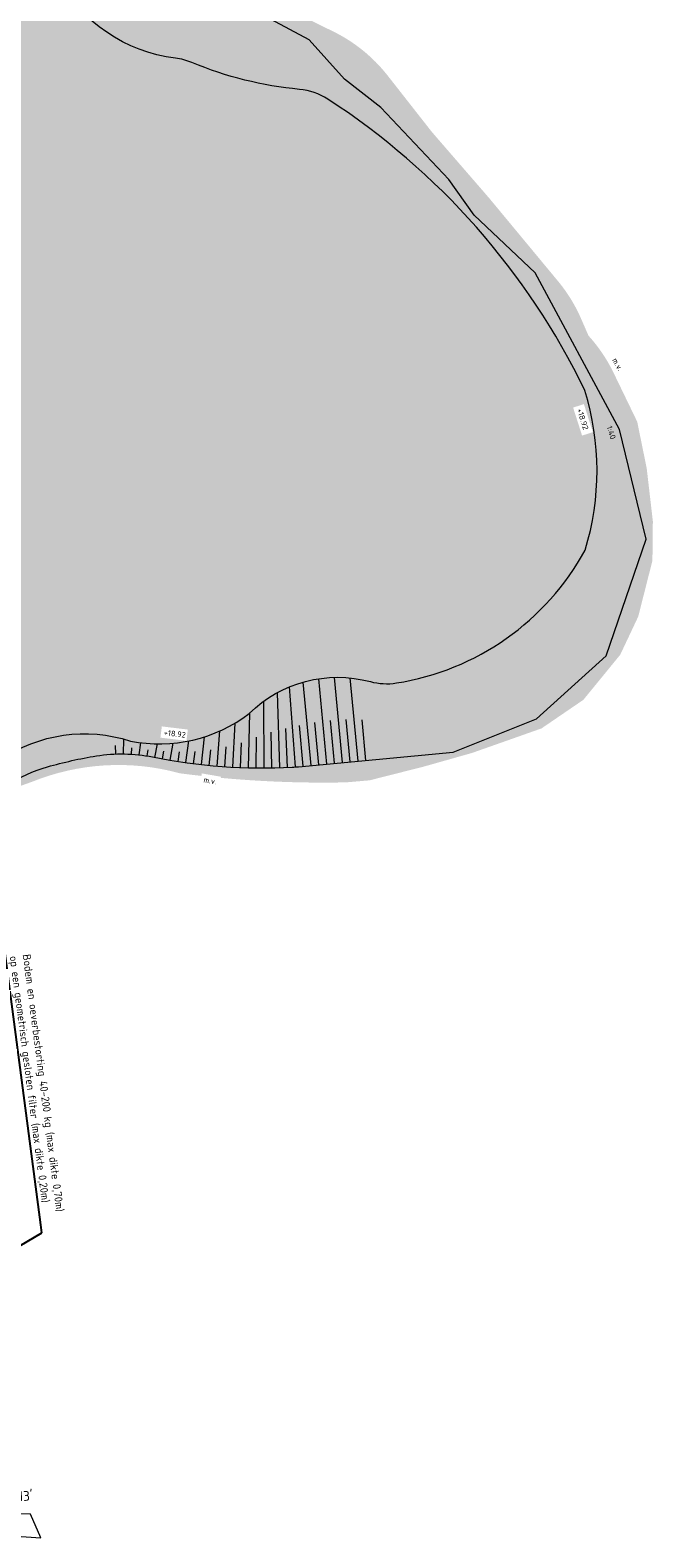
# Model space of a CAD drawing. Header units: metres. Extents: x 173015 to 189682, y 346605 to 348504.
# Tile 41 of 212: x 184960 to 185159, y 346616 to 347096. Entities that reach past the tile are written whole.
import ezdxf
from ezdxf import colors
from ezdxf.entities.mleader import LeaderData, LeaderLine
from ezdxf.enums import TextEntityAlignment as Align
from ezdxf.math import Vec2, Vec3

# ---------------------------------------------------------------- set-up
doc = ezdxf.new("R2010")
doc.units = ezdxf.units.M
for name, color, linetype, lineweight in [('B-ME-OB-BEKLEDING_STORTSTEEN-G', 30, 'Continuous', 18), ('B-ME-OG-WATER_MEER-G', 140, 'Continuous', 18), ('B-WA-GW-TALUDARCERING_LANG-G', 253, 'Continuous', 18), ('N-WE-GW-GROND-G', 7, 'Continuous', 35), ('N-WE-GW-ONTWERP-GEUL', 7, 'Continuous', 18), ('X-XX-AL-AANPIJLING-T25', 7, 'Continuous', 25), ('X-XX-AL-HOOGTELABEL-T18', 10, 'Continuous', 18), ('X-XX-AL-VERWIJZING-HEDELSCHEWAARD', 7, 'Continuous', 25), ('X-XX-AL-VERWIJZING1A_AANZICHT-T25', 7, 'Continuous', 25)]:
    doc.layers.add(name, color=color, linetype=linetype, lineweight=lineweight)
doc.layers.add('B-WE-OG-WATER-A', color=7, linetype='Continuous', lineweight=18, true_color=0x8ad1ea)
doc.layers.add('transparency background', color=7, linetype='Continuous', transparency=0.5)
doc.styles.add('NLCS-ISO', font='NLCS-ISO.ttf', dxfattribs={"height": 1.8})
doc.styles.add('NLCS-ISO-M1000-T18', font='NLCS-ISO.ttf', dxfattribs={"height": 1800})
doc.styles.add('NLCS-ISO-M1000-T25', font='NLCS-ISO.ttf', dxfattribs={"height": 2.5})
doc.styles.add('NLCS-ISO-M2000-T25', font='NLCS-ISO.ttf', dxfattribs={"height": 5})

msp = doc.modelspace()

# ---------------------------------------------------------------- hatches: boundary and pattern name
at = {"layer": 'B-WE-OG-WATER-A'}
h = msp.add_hatch(dxfattribs=at)
h.set_pattern_fill('ANSI35', color=256, scale=0.5, angle=142)
edge = h.paths.add_edge_path()
edge.add_arc((184886.7953, 347110.2744), 50, 12.944645, 23.385721)
edge.add_arc((184767.2676, 347058.5754), 180.2292, 23.388675, 46.800942)
edge.add_line((184890.6409, 347189.9589), (184914.885, 347184.954))
edge.add_line((184914.885, 347184.954), (184925.63, 347183.301))
edge.add_line((184925.63, 347183.301), (184925.915, 347183.248))
edge.add_line((184925.915, 347183.248), (184941.517, 347176.333))
edge.add_line((184941.517, 347176.333), (184947.095, 347173.861))
edge.add_line((184947.095, 347173.861), (184952.393, 347169.161))
edge.add_line((184952.393, 347169.161), (184967.4784, 347155.7794))
edge.add_arc((184934.2986, 347118.3749), 50, 39.481638, 48.425301, ccw=False)
edge.add_line((184972.89, 347150.1664), (184988.2779, 347131.4873))
edge.add_arc((185021.3404, 347168.9955), 50, 228.604678, 243.623204)
edge.add_line((184999.1268, 347124.2009), (185032.6132, 347107.595))
edge.add_line((185032.6132, 347107.595), (185056.7724, 347095.7685))
edge.add_arc((185034.7889, 347050.8606), 50, 38.123686, 63.917163, ccw=False)
edge.add_line((185074.1229, 347081.7286), (185088.2117, 347063.7758))
edge.add_line((185088.2117, 347063.7758), (185106.414, 347042.7717))
edge.add_line((185106.414, 347042.7717), (185128.3575, 347016.3123))
edge.add_arc((185089.8708, 346984.3941), 50, 23.562981, 39.669902, ccw=False)
edge.add_line((185135.7018, 347004.3819), (185138.0766, 346998.9367))
edge.add_arc((185101.0525, 346965.333), 50, 25.816124, 42.227386, ccw=False)
edge.add_line((185146.0623, 346987.1072), (185153.5742, 346971.5792))
edge.add_line((185153.5742, 346971.5792), (185156.594, 346956.769))
edge.add_line((185156.594, 346956.769), (185158.552, 346939.905))
edge.add_line((185158.552, 346939.905), (185158.417, 346927.366))
edge.add_line((185158.417, 346927.366), (185153.894, 346909.579))
edge.add_line((185153.894, 346909.579), (185148.17, 346897.435))
edge.add_line((185148.17, 346897.435), (185136.431, 346883.085))
edge.add_line((185136.431, 346883.085), (185123.102, 346873.987))
edge.add_line((185123.102, 346873.987), (185101, 346866.188))
edge.add_line((185101, 346866.188), (185085.506, 346861.803))
edge.add_line((185085.506, 346861.803), (185068.387, 346857.472))
edge.add_line((185068.387, 346857.472), (185060.846, 346856.82))
edge.add_arc((185053.6081, 347210.1618), 353.4159, 262.591721, 271.173498, ccw=False)
edge.add_arc((184988.4465, 346788.7928), 73.5603, 74.553071, 112.241591)
edge.add_arc((184982.8714, 346789.935), 70.5515, 108.399049, 158.971937)
edge.add_arc((184867.1953, 346825.9273), 50.9541, 347.904967, 385.423596)
edge.add_arc((184954.7769, 346868.1579), 46.2791, 188.206201, 206.094047, ccw=False)
edge.add_arc((184890.9977, 346672.8817), 189.5247, 80.670886, 84.558041, ccw=False)
edge.add_arc((184929.4791, 346933.9502), 74.4559, 264.018846, 280.672084)
edge.add_arc((184939.5636, 346880.4362), 20, 280.672084, 304.610884)
edge.add_arc((184977.629, 346825.2798), 47.0165, 71.839941, 124.610884, ccw=False)
edge.add_arc((185001.3991, 346916.4213), 47.3528, 258.900092, 307.309489)
edge.add_arc((185058.2508, 346850.0196), 40.2286, 75.023905, 134.407455, ccw=False)
edge.add_arc((185073.8149, 346908.2024), 20, 255.023905, 278.870671)
edge.add_arc((185064.0966, 346970.4704), 83.0218, 278.870671, 331.416859)
edge.add_arc((185054.5614, 346956.0185), 86.2243, 342.959015, 377.184613)
edge.add_arc((184930.0314, 346881.3453), 229.8682, 25.828391, 57.036097)
edge.add_arc((185044.2229, 347057.4275), 20, 57.036097, 84.64874)
edge.add_arc((185057.0831, 347194.7212), 117.8946, 247.419359, 264.64874, ccw=False)
edge.add_arc((185004.1338, 347067.3976), 20, 67.419359, 83.023341)
edge.add_arc((185012.5746, 347136.3746), 49.4916, 208.396333, 263.023341, ccw=False)
edge.add_arc((184960.2411, 347108.0823), 10, 28.396333, 80.233182)
edge.add_arc((184902.7737, 346774.229), 348.7632, 80.233182, 84.50062)
edge.add_arc((184937.1558, 347131.341), 10, 260.612338, 264.50062, ccw=False)
h = msp.add_hatch(dxfattribs=at)
h.set_pattern_fill('ANSI35', color=256, scale=0.5, angle=142)
h.paths.add_polyline_path([(184752.1758, 347037.8242), (184752.0527, 347038.5192), (184751.9636, 347038.5718)])
h.paths.add_polyline_path([(184746, 346925.3933), (184746.5297, 346926.0223), (184746.6704, 346926.3296)])
h.paths.add_polyline_path([(184890.5444, 346856.3087), (184889.9035, 346854.9335), (184891.0784, 346856.8543)])
h.paths.add_polyline_path([(184742.844, 346922), (184743.4503, 346922.3658), (184744.4487, 346923.5513)])
edge = h.paths.add_edge_path()
edge.add_arc((184958.3729, 346869.2676), 50, 163.698336, 189.050223)
edge.add_line((184908.9953, 346861.4026), (184909.6885, 346861.386))
edge.add_line((184909.6885, 346861.386), (184915.7282, 346860.8344))
edge.add_line((184915.7282, 346860.8344), (184921.7207, 346859.8996))
edge.add_line((184921.7207, 346859.8996), (184928.9202, 346859.4964))
edge.add_line((184928.9202, 346859.4964), (184936.125, 346859.7915))
edge.add_line((184936.125, 346859.7915), (184943.2674, 346860.7822))
edge.add_line((184943.2674, 346860.7822), (184945.9599, 346861.4866))
edge.add_line((184945.9599, 346861.4866), (184948.5286, 346862.558))
edge.add_line((184948.5286, 346862.558), (184955.5456, 346866.7873))
edge.add_line((184955.5456, 346866.7873), (184960.4599, 346869.0493))
edge.add_line((184960.4599, 346869.0493), (184965.6016, 346870.7318))
edge.add_line((184965.6016, 346870.7318), (184970.9024, 346871.8126))
edge.add_line((184970.9024, 346871.8126), (184976.2924, 346872.2772))
edge.add_line((184976.2924, 346872.2772), (184981.7, 346872.1197))
edge.add_line((184981.7, 346872.1197), (184987.0538, 346871.3419))
edge.add_line((184987.0538, 346871.3419), (184992.2827, 346869.9543))
edge.add_line((184992.2827, 346869.9543), (184997.944, 346869.1947))
edge.add_line((184997.944, 346869.1947), (185003.6556, 346869.1223))
edge.add_line((185003.6556, 346869.1223), (185009.3344, 346869.7381))
edge.add_line((185009.3344, 346869.7381), (185014.8976, 346871.0332))
edge.add_line((185014.8976, 346871.0332), (185020.2645, 346872.9888))
edge.add_line((185020.2645, 346872.9888), (185025.3569, 346875.5763))
edge.add_line((185025.3569, 346875.5763), (185030.1006, 346878.7582))
edge.add_line((185030.1006, 346878.7582), (185034.0493, 346882.1541))
edge.add_line((185034.0493, 346882.1541), (185038.4037, 346885.0115))
edge.add_line((185038.4037, 346885.0115), (185043.0907, 346887.2823))
edge.add_line((185043.0907, 346887.2823), (185048.0319, 346888.9286))
edge.add_line((185048.0319, 346888.9286), (185053.1443, 346889.9228))
edge.add_line((185053.1443, 346889.9228), (185058.3423, 346890.2481))
edge.add_line((185058.3423, 346890.2481), (185063.5387, 346889.8991))
edge.add_line((185063.5387, 346889.8991), (185071.3681, 346888.3527))
edge.add_line((185071.3681, 346888.3527), (185074.1366, 346888.205))
edge.add_line((185074.1366, 346888.205), (185076.899, 346888.4417))
edge.add_line((185076.899, 346888.4417), (185084.3575, 346889.9589))
edge.add_line((185084.3575, 346889.9589), (185091.6458, 346892.1527))
edge.add_line((185091.6458, 346892.1527), (185098.7025, 346895.0049))
edge.add_line((185098.7025, 346895.0049), (185105.4683, 346898.4913))
edge.add_line((185105.4683, 346898.4913), (185111.8864, 346902.5827))
edge.add_line((185111.8864, 346902.5827), (185117.9029, 346907.2446))
edge.add_line((185117.9029, 346907.2446), (185123.4671, 346912.438))
edge.add_line((185123.4671, 346912.438), (185128.5323, 346918.1192))
edge.add_line((185128.5323, 346918.1192), (185133.056, 346924.2403))
edge.add_line((185133.056, 346924.2403), (185137, 346930.75))
edge.add_line((185137, 346930.75), (185138.8537, 346937.8684))
edge.add_line((185138.8537, 346937.8684), (185140.094, 346945.1188))
edge.add_line((185140.094, 346945.1188), (185140.7117, 346952.4486))
edge.add_line((185140.7117, 346952.4486), (185140.7025, 346959.8044))
edge.add_line((185140.7025, 346959.8044), (185140.0664, 346967.1326))
edge.add_line((185140.0664, 346967.1326), (185138.8079, 346974.3799))
edge.add_line((185138.8079, 346974.3799), (185136.9364, 346981.4936))
edge.add_line((185136.9364, 346981.4936), (185131.1774, 346992.6092))
edge.add_line((185131.1774, 346992.6092), (185124.8218, 347003.3947))
edge.add_line((185124.8218, 347003.3947), (185117.8885, 347013.8183))
edge.add_line((185117.8885, 347013.8183), (185110.3979, 347023.8489))
edge.add_line((185110.3979, 347023.8489), (185102.3725, 347033.4569))
edge.add_line((185102.3725, 347033.4569), (185093.8358, 347042.6137))
edge.add_line((185093.8358, 347042.6137), (185084.8133, 347051.2922))
edge.add_line((185084.8133, 347051.2922), (185075.3317, 347059.4666))
edge.add_line((185075.3317, 347059.4666), (185065.4192, 347067.1127))
edge.add_line((185065.4192, 347067.1127), (185055.1051, 347074.2078))
edge.add_line((185055.1051, 347074.2078), (185052.2809, 347075.7324))
edge.add_line((185052.2809, 347075.7324), (185049.2492, 347076.7856))
edge.add_line((185049.2492, 347076.7856), (185046.0881, 347077.3404))
edge.add_line((185046.0881, 347077.3404), (185037.3031, 347078.4977))
edge.add_line((185037.3031, 347078.4977), (185028.6298, 347080.3116))
edge.add_line((185028.6298, 347080.3116), (185020.1172, 347082.7718))
edge.add_line((185020.1172, 347082.7718), (185009.2356, 347086.7359))
edge.add_line((185009.2356, 347086.7359), (185000.765, 347088.3127))
edge.add_line((185000.765, 347088.3127), (184995.1344, 347090.0577))
edge.add_line((184995.1344, 347090.0577), (184989.7512, 347092.4598))
edge.add_line((184989.7512, 347092.4598), (184984.6919, 347095.4849))
edge.add_line((184984.6919, 347095.4849), (184980.028, 347099.0901))
edge.add_line((184980.028, 347099.0901), (184975.8259, 347103.2242))
edge.add_line((184975.8259, 347103.2242), (184972.1451, 347107.8286))
edge.add_line((184972.1451, 347107.8286), (184967.7474, 347114.6896))
edge.add_line((184967.7474, 347114.6896), (184966.0744, 347116.2047))
edge.add_line((184966.0744, 347116.2047), (184964.1044, 347117.306))
edge.add_line((184964.1044, 347117.306), (184961.9375, 347117.9374))
edge.add_line((184961.9375, 347117.9374), (184949.0996, 347119.9019))
edge.add_line((184949.0996, 347119.9019), (184936.1975, 347121.387))
edge.add_line((184936.1975, 347121.387), (184935.5104, 347121.5369))
edge.add_arc((184886.7953, 347110.2744), 50, 3.226751, 13.01763, ccw=False)
edge.add_arc((184255.9022, 347074.7065), 681.895, -16.3016641, 3.2267511, ccw=False)
h.paths.add_polyline_path([(184762.4559, 346897.4559), (184761.7468, 346897.436), (184761.8558, 346897.2758)])
h.paths.add_polyline_path([(184762, 346957.044), (184762.3483, 346957.6058), (184762.7898, 346959.2102)])
h.paths.add_polyline_path([(184796.0902, 346844.792), (184796.0979, 346844.9021), (184795.8179, 346844.1821)])

# ---------------------------------------------------------------- linework, layer by layer
at = {"layer": 'B-ME-OB-BEKLEDING_STORTSTEEN-G'}
msp.add_lwpolyline([(184943.3615, 346617.8221), (184963.6913, 346616.4325), (184960.4153, 346624.0112), (184922.4249, 346624.8907)], dxfattribs=at)
at = {"layer": 'B-ME-OG-WATER_MEER-G', "flags": 128}
msp.add_lwpolyline([(184953.032, 346856.0325, -0.07063567), (184965.8659, 346861.7675, -0.02965547), (184981.4059, 346865.241, -0.09009175), (184999.2759, 346864.9, 0.06315582), (185043.7619, 346861.6629, 0.00999269), (185045.7548, 346861.8097), (185095.0256, 346866.4288), (185121.484, 346877.0122), (185143.709, 346897.1206), (185156.4091, 346934.1623), (185147.9424, 346969.0874), (185121.0915, 347018.9658), (185101.7023, 347037.3553), (185093.5748, 347048.5992), (185071.9404, 347071.5663), (185060.3694, 347080.5993), (185049.1247, 347093.0493), (184999.9124, 347119.5074)], format="xyb", dxfattribs=at)
at = {"layer": 'B-WA-GW-TALUDARCERING_LANG-G'}
for p, q in [((185044.7869, 346861.7284), (185042.8971, 346887.2029)), ((185049.7659, 346862.1857), (185047.278, 346888.7228)), ((185054.744, 346862.6524), (185052.1998, 346889.7905)), ((185059.7222, 346863.1191), (185057.1802, 346890.2339)), ((185064.7004, 346863.5858), (185062.2192, 346890.052)), ((185034.7935, 346861.41), (185034.7321, 346882.6572)), ((185039.7926, 346861.4949), (185039.05, 346885.3702)), ((185029.794, 346861.4661), (185030.2352, 346878.8894)), ((185057.2331, 346862.8858), (185055.9579, 346876.4877)), ((185062.2113, 346863.3525), (185060.9518, 346876.7874)), ((185067.1895, 346863.8192), (185065.9755, 346876.7685)), ((185019.8096, 346862.001), (185020.7263, 346873.1923)), ((185024.798, 346861.6631), (185025.5495, 346875.6899)), ((185037.2934, 346861.4348), (185037.1006, 346872.7773)), ((185042.2908, 346861.5903), (185041.7288, 346874.0154)), ((185047.2768, 346861.9524), (185046.0583, 346874.9497)), ((185052.255, 346862.4191), (185050.9932, 346875.8774)), ((184987.5908, 346865.8518), (184987.4926, 346868.5613)), ((184990.0904, 346865.8798), (184990.1554, 346870.5969)), ((184992.5883, 346865.783), (184992.718, 346867.815)), ((184995.0782, 346865.5614), (184995.5207, 346869.4348)), ((184997.5539, 346865.2156), (184997.8811, 346867.1959)), ((185000.0107, 346864.7536), (185000.8615, 346869.0716)), ((185002.4668, 346864.2876), (185002.9066, 346866.6981)), ((185004.9293, 346863.8562), (185005.8395, 346869.2772)), ((185009.8713, 346863.098), (185010.8334, 346870.0178)), ((185012.3498, 346862.7712), (185012.8376, 346866.6831)), ((185014.8327, 346862.4794), (185015.8079, 346871.3139)), ((185017.3195, 346862.2226), (185017.798, 346867.2005)), ((185022.3026, 346861.8144), (185022.7275, 346868.0876)), ((185027.2953, 346861.547), (185027.6037, 346869.3669)), ((185032.2936, 346861.4204), (185032.403, 346871.1786)), ((185007.3976, 346863.4597), (185007.8671, 346866.5196))]:
    msp.add_line(p, q, dxfattribs=at)
at = {"layer": 'N-WE-GW-ONTWERP-GEUL', "flags": 128}
msp.add_lwpolyline([(184950.9236, 346863.9757, -0.23441413), (184992.2827, 346869.9543, 0.21442431), (185030.1006, 346878.7582, -0.26506837), (185068.6466, 346888.8818, 0.10442829), (185076.899, 346888.4417, 0.2333798), (185137, 346930.75, 0.15045749), (185136.9364, 346981.4936, 0.13701722), (185055.1051, 347074.2078, 0.12106927), (185046.0881, 347077.3404, -0.07531931), (185011.8135, 347085.8644, 0.06819062), (185006.5631, 347087.2495, -0.24297419), (184969.0379, 347112.838, 0.23011849)], format="xyb", dxfattribs=at)

# ---------------------------------------------------------------- texts
at = {"layer": 'transparency background', "color": 10, "char_height": 1.8, "attachment_point": 7, "style": 'NLCS-ISO', "bg_fill": 1, "box_fill_scale": 1, "bg_fill_color": 256, "bg_fill_true_color": 14810482, "bg_fill_transparency": 0}
for s, insert, width, rotation in [('m.v.', (185145.5185, 346991.2343), 4.715013, 298.689155), ('+18.92', (185134.2995, 346975.4942), 7.562705, 287.746369), ('+18.92', (185002.8058, 346871.8378), 6.547178, 353.092685), ('m.v.', (185015.4049, 346856.8529), 4.401565, 350.27243)]:
    msp.add_mtext(s, dxfattribs=dict(at, insert=insert, width=width, rotation=rotation))
at = {"layer": 'X-XX-AL-VERWIJZING-HEDELSCHEWAARD', "style": 'NLCS-ISO-M1000-T25'}
msp.add_text("LW13'", height=3.125, rotation=3.339505, dxfattribs=at).set_placement((184956.2823, 346627.1083), align=Align.BOTTOM_CENTER)
at = {"layer": 'X-XX-AL-VERWIJZING1A_AANZICHT-T25', "style": 'NLCS-ISO-M2000-T25'}
msp.add_text('1:40', height=1.8, rotation=287.75, dxfattribs=at).set_placement((185143.7894, 346969.9396))

# ---------------------------------------------------------------- leaders
at = {"layer": 'X-XX-AL-AANPIJLING-T25'}
ml = msp.add_multileader_mtext('Standard', dxfattribs=at)
ml.set_content('Bodem en oeverbestorting 40-200 kg (max dikte 0,70m)\\Pop een geometrisch gesloten filter (max dikte 0,20m)', color=256, style='NLCS-ISO-M1000-T25')
ml.set_leader_properties(color=256, linetype='ByLayer', lineweight=-1)
ml.build(insert=Vec2(0, 0))
ml.multileader.update_dxf_attribs({"text_left_attachment_type": 5, "text_right_attachment_type": 5, "dogleg_length": 2.5, "arrow_head_size": 2.5})
ctx = ml.context
ctx.base_point, ctx.char_height, ctx.arrow_head_size, ctx.landing_gap_size, ctx.plane_origin, ctx.plane_x_axis, ctx.plane_y_axis = Vec3(184952.4544, 346802.172), 2.5, 2.5, 0.9, Vec3(184702.9376, 346620.8516), Vec3(0.12948788, -0.991581), Vec3(0.991581, 0.12948788)
ctx.left_attachment, ctx.right_attachment = 5, 5
notes = []
notes.append((ctx, [(1, (1, 1, 0), (184964.0338, 346713.4999), (-0.12948788, 0.991581), 2.5, [(0, [(184888.9817, 346669.4502)], 0, [])])]))
ctx.mtext.insert, ctx.mtext.text_direction, ctx.mtext.rotation, ctx.mtext.width, ctx.mtext.defined_height, ctx.mtext.flow_direction = Vec3(184960.4209, 346802.3047), Vec3(0.12948788, -0.991581), 4.84224148, 86.200479, 13.5974, 5
for ctx, leaders in notes:
    for number, flags, end, landing, length, lines in leaders:
        leader = LeaderData()
        leader.index, (leader.has_last_leader_line, leader.has_dogleg_vector, leader.attachment_direction) = number, flags
        leader.last_leader_point, leader.dogleg_vector, leader.dogleg_length = Vec3(end), Vec3(landing), length
        for number, points, colour, breaks in lines:
            line = LeaderLine()
            line.index, line.vertices, line.color, line.breaks = number, Vec3.list(points), colors.encode_raw_color(colour), breaks
            leader.lines.append(line)
        ctx.leaders.append(leader)

# ---------------------------------------------------------------- next in the draw order: texts
at = {"layer": 'N-WE-GW-GROND-G', "color": 10, "char_height": 1.8, "attachment_point": 7, "style": 'NLCS-ISO-M1000-T18', "bg_fill": 2}
for s, insert, width, rotation in [('+18.92', (185002.8058, 346871.8378), 6.547178, 353.092685), ('m.v.', (185015.4049, 346856.8529), 4.401565, 350.27243)]:
    msp.add_mtext(s, dxfattribs=dict(at, insert=insert, width=width, rotation=rotation))
at = {"layer": 'X-XX-AL-HOOGTELABEL-T18', "char_height": 1.8, "attachment_point": 7, "style": 'NLCS-ISO', "bg_fill": 2}
for s, insert, width, rotation in [('m.v.', (185145.5185, 346991.2343), 4.715013, 298.689155), ('+18.92', (185134.2995, 346975.4942), 7.562705, 287.746369)]:
    msp.add_mtext(s, dxfattribs=dict(at, insert=insert, width=width, rotation=rotation))

doc.saveas('drawing.dxf')
